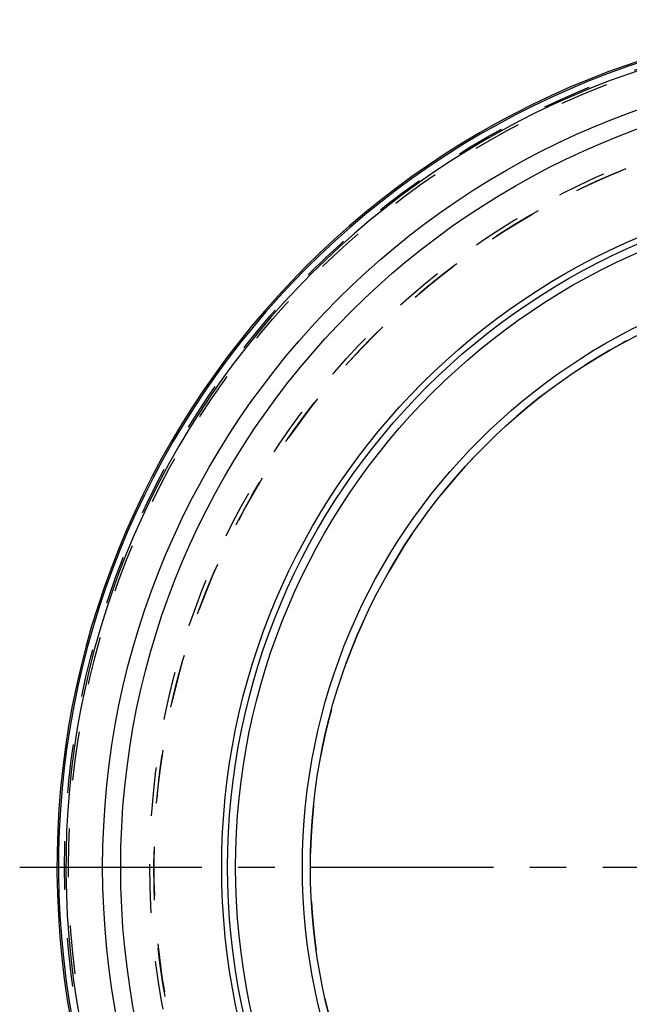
# Model space of a CAD drawing. Header units: millimetres. Extents: x 318 to 682, y 378 to 621.
# Tile 2 of 5: x 318 to 400, y 479 to 611. Entities that reach past the tile are written whole.
import ezdxf

# ---------------------------------------------------------------- set-up
doc = ezdxf.new("R2010")
doc.units = ezdxf.units.MM
doc.header["$LTSCALE"] = 65.185185
doc.linetypes.add('CENTER', pattern=[0.6, 0.375, -0.075, 0.075, -0.075])
doc.linetypes.add('HIDDEN', pattern=[0.2, 0.1, -0.1])
for name, color, linetype in [('ACHSEN_S', 7, 'CONTINUOUS'), ('KOERPER', 7, 'CONTINUOUS'), ('KONST.EL_MIT_GEO', 7, 'CONTINUOUS')]:
    doc.layers.add(name, color=color, linetype=linetype)

msp = doc.modelspace()

# ---------------------------------------------------------------- linework, layer by layer
at = {"layer": 'ACHSEN_S', "color": 2, "linetype": 'CENTER'}
msp.add_line((318, 497.35), (682, 497.35), dxfattribs=at)
at = {"layer": 'KOERPER', "color": 8, "linetype": 'HIDDEN'}
for radius, start, end in [(101, 97.12, 96.3069), (80, 90, 270)]:
    msp.add_arc((437, 497.35), radius, start, end, dxfattribs=at)
at = {"layer": 'KONST.EL_MIT_GEO', "color": 8, "linetype": 'HIDDEN'}
for radius in [113, 112.46, 101.54, 101]:
    msp.add_circle((437, 497.35), radius, dxfattribs=at)
at = {"layer": 'KONST.EL_MIT_GEO', "color": 7, "linetype": 'Continuous'}
for radius in [107.87, 105.45, 91.9, 91.1, 90.03, 81.07, 80]:
    msp.add_circle((437, 497.35), radius, dxfattribs=at)
for radius, start, end in [(114, 93.6597, 86.3403), (113.79, 93.6729, 86.3271), (112.8, 93.7131, 86.2869)]:
    msp.add_arc((437, 497.35), radius, start, end, dxfattribs=at)

doc.saveas('drawing.dxf')
